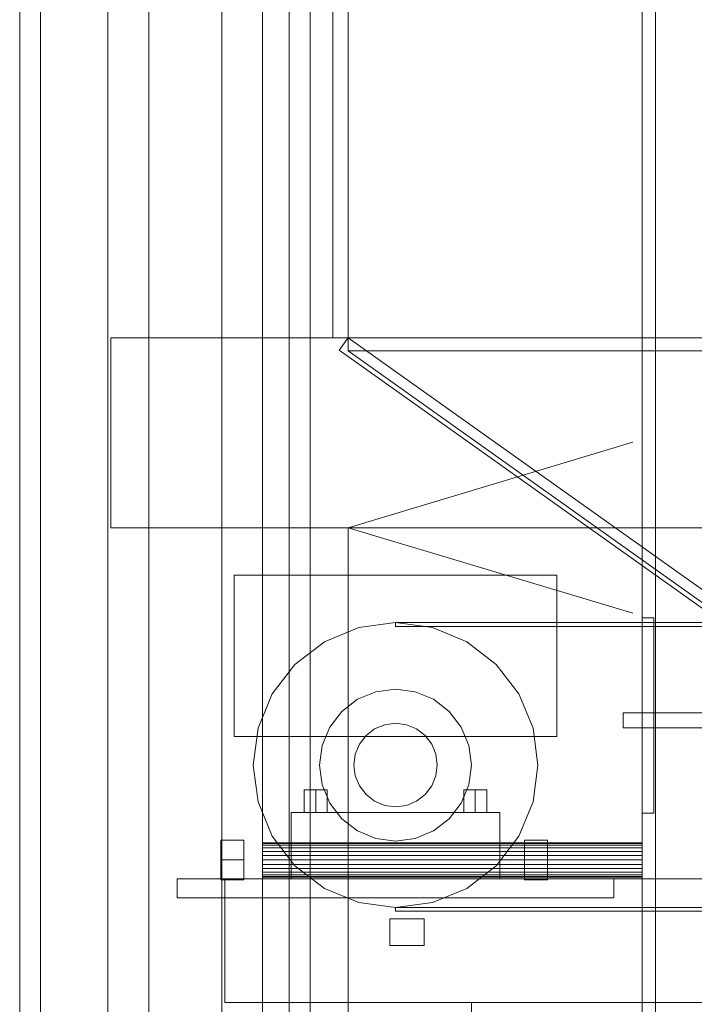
# Model space of a CAD drawing. Header units: millimetres. Extents: x -2233 to 61924, y -68080 to 6847.
# Tile 24 of 256: x -1898 to -1543, y -33951 to -33432. Entities that reach past the tile are written whole.
import ezdxf

# ---------------------------------------------------------------- set-up
doc = ezdxf.new("R2010")
doc.units = ezdxf.units.MM
for name, color, linetype, lineweight in [('COTAS_O', 1, 'Continuous', 0), ('frontal_C03', 7, 'Continuous', 0), ('frontal_dosificador', 7, 'Continuous', 0), ('frontal_tolva', 7, 'Continuous', 0)]:
    doc.layers.add(name, color=color, linetype=linetype, lineweight=lineweight)
doc.dimstyles.new('R19_100', dxfattribs={"dimtxt": 250, "dimasz": 150, "dimexe": 150, "dimexo": 80, "dimgap": 100, "dimtad": 1, "dimtih": 1, "dimtoh": 1, "dimdsep": 46, "dimcen": 0.09, "dimadec": 0, "dimazin": 0, "dimtfac": 1, "dimtdec": 4, "dimtofl": 0, "dimtmove": 0, "dimatfit": 3, "dimfxl": 1, "dimtolj": 1, "dimtzin": 0, "dimarcsym": 0})

# ---------------------------------------------------------------- blocks, each defined once
blk = doc.blocks.new('DIM_R27_51')
at = {"layer": 'COTAS_O'}
for p, q in [((-1725, -31700), (-1025, -31700)), ((-1025, -31700), (-1070, -31850)), ((-1025, -34400), (-1025, -31700)), ((-1025, -31700), (-980, -31850)), ((-1025, -34400), (-1070, -34250)), ((-1025, -34400), (-980, -34250)), ((-1725, -34400), (-1025, -34400))]:
    blk.add_line(p, q, dxfattribs=at)
blk.add_text('2700 O', height=250, rotation=90, dxfattribs=at).set_placement((-1125, -33050))
blk = doc.blocks.new('DIM_R27_52')
at = {"layer": 'COTAS_O'}
for p, q in [((-1725, -33700), (-1575, -33655)), ((1725, -33700), (1575, -33655)), ((-1725, -34400), (-1725, -33700)), ((-1725, -33700), (1725, -33700)), ((-1725, -33700), (-1575, -33745)), ((1725, -33700), (1575, -33745)), ((1725, -34400), (1725, -33700))]:
    blk.add_line(p, q, dxfattribs=at)
blk.add_text('3450 O', height=250, dxfattribs=at).set_placement((0, -33600))

msp = doc.modelspace()

# ---------------------------------------------------------------- linework, layer by layer
at = {"layer": 'frontal_C03'}
for p, q in [((-1570, -35975), (-1570, -32996.942)), ((-1563, -35975), (-1563, -32996.942)), ((-1570, -35975), (-1570, -33266.434)), ((-1563, -35975), (-1563, -33266.434)), ((-1570, -33850.417), (-1570, -33747.417)), ((-1570, -33747.417), (-1564, -33747.417)), ((-1564, -33850.417), (-1564, -33747.417)), ((-1580, -33797.417), (-1480, -33797.417)), ((-1580, -33805.417), (-1580, -33797.417)), ((-1580, -33805.417), (-1480, -33805.417)), ((-1570, -33805.417), (-1563, -33805.417)), ((-1570, -35975), (-1570, -33805.417)), ((-1563, -35975), (-1563, -33805.417)), ((-1563, -33805.417), (-1497, -33805.417)), ((-1564, -33850.417), (-1570, -33850.417))]:
    msp.add_line(p, q, dxfattribs=at)
at = {"layer": 'frontal_dosificador'}
for p, q in [((-1830, -34580), (-1830, -32040)), ((-1770, -34580), (-1770, -32040)), ((-150, -33600), (-1850, -33600)), ((-1850, -33700), (-1850, -33600)), ((-150, -33700), (-1850, -33700)), ((-1615, -33725), (-1785, -33725)), ((-1785, -33810), (-1785, -33725)), ((-1615, -33810), (-1615, -33725)), ((-1700, -33750), (-1719.411, -33752.556)), ((-1680.589, -33752.556), (-1700, -33750)), ((-300, -33750), (-1700, -33750)), ((-1700, -33752), (-1700, -33750)), ((-1719.411, -33752.556), (-1737.5, -33760.048)), ((-300, -33752), (-1700, -33752)), ((-1662.5, -33760.048), (-1680.589, -33752.556)), ((-1737.5, -33760.048), (-1753.033, -33771.967)), ((-1646.967, -33771.967), (-1662.5, -33760.048)), ((-1753.033, -33771.967), (-1764.952, -33787.5)), ((-1635.048, -33787.5), (-1646.967, -33771.967)), ((-1764.952, -33787.5), (-1772.444, -33805.589)), ((-1710.353, -33786.363), (-1720, -33790.359)), ((-1700, -33785), (-1710.353, -33786.363)), ((-1689.647, -33786.363), (-1700, -33785)), ((-1680, -33790.359), (-1689.647, -33786.363)), ((-1627.556, -33805.589), (-1635.048, -33787.5)), ((-1720, -33790.359), (-1728.284, -33796.716)), ((-1671.716, -33796.716), (-1680, -33790.359)), ((-1728.284, -33796.716), (-1734.641, -33805)), ((-1665.359, -33805), (-1671.716, -33796.716)), ((-1700, -33803), (-1705.694, -33803.75)), ((-1694.306, -33803.75), (-1700, -33803)), ((-1772.444, -33805.589), (-1775, -33825)), ((-1734.641, -33805), (-1738.637, -33814.647)), ((-1711, -33805.947), (-1715.556, -33809.444)), ((-1705.694, -33803.75), (-1711, -33805.947)), ((-1689, -33805.947), (-1694.306, -33803.75)), ((-1684.444, -33809.444), (-1689, -33805.947)), ((-1661.363, -33814.647), (-1665.359, -33805)), ((-1625, -33825), (-1627.556, -33805.589)), ((-1615, -33810), (-1785, -33810)), ((-1715.556, -33809.444), (-1719.053, -33814)), ((-1680.947, -33814), (-1684.444, -33809.444)), ((-1738.637, -33814.647), (-1740, -33825)), ((-1719.053, -33814), (-1721.25, -33819.306)), ((-1678.75, -33819.306), (-1680.947, -33814)), ((-1660, -33825), (-1661.363, -33814.647)), ((-1721.25, -33819.306), (-1722, -33825)), ((-1678, -33825), (-1678.75, -33819.306)), ((-1775, -33825), (-1772.444, -33844.411)), ((-1740, -33825), (-1738.637, -33835.353)), ((-1722, -33825), (-1721.25, -33830.694)), ((-1678.75, -33830.694), (-1678, -33825)), ((-1661.363, -33835.353), (-1660, -33825)), ((-1627.556, -33844.411), (-1625, -33825)), ((-1721.25, -33830.694), (-1719.053, -33836)), ((-1680.947, -33836), (-1678.75, -33830.694)), ((-1742, -33838), (-1748.062, -33838)), ((-1748.062, -33850), (-1748.062, -33838)), ((-1742, -33838), (-1735.938, -33838)), ((-1742, -33838), (-1742, -33850)), ((-1738.637, -33835.353), (-1734.641, -33845)), ((-1735.938, -33850), (-1735.938, -33838)), ((-1719.053, -33836), (-1715.556, -33840.556)), ((-1684.444, -33840.556), (-1680.947, -33836)), ((-1665.359, -33845), (-1661.363, -33835.353)), ((-1658, -33838), (-1664.062, -33838)), ((-1664.062, -33850), (-1664.062, -33838)), ((-1658, -33838), (-1651.938, -33838)), ((-1658, -33838), (-1658, -33850)), ((-1651.938, -33850), (-1651.938, -33838)), ((-1772.444, -33844.411), (-1764.952, -33862.5)), ((-1715.556, -33840.556), (-1711, -33844.053)), ((-1711, -33844.053), (-1705.694, -33846.25)), ((-1694.306, -33846.25), (-1689, -33844.053)), ((-1689, -33844.053), (-1684.444, -33840.556)), ((-1635.048, -33862.5), (-1627.556, -33844.411)), ((-1645, -33850), (-1755, -33850)), ((-1755, -33885), (-1755, -33850)), ((-1742, -33850), (-1748.062, -33850)), ((-1735.938, -33850), (-1742, -33850)), ((-1734.641, -33845), (-1728.284, -33853.284)), ((-1705.694, -33846.25), (-1700, -33847)), ((-1700, -33847), (-1694.306, -33846.25)), ((-1671.716, -33853.284), (-1665.359, -33845)), ((-1658, -33850), (-1664.062, -33850)), ((-1651.938, -33850), (-1658, -33850)), ((-1645, -33885), (-1645, -33850)), ((-1728.284, -33853.284), (-1720, -33859.641)), ((-1680, -33859.641), (-1671.716, -33853.284)), ((-1720, -33859.641), (-1710.353, -33863.637)), ((-1689.647, -33863.637), (-1680, -33859.641)), ((-1792, -33875), (-1792, -33864.608)), ((-1780, -33864.608), (-1792, -33864.608)), ((-1780, -33875), (-1780, -33864.608)), ((-1764.952, -33862.5), (-1753.033, -33878.033)), ((-1710.353, -33863.637), (-1700, -33865)), ((-1700, -33865), (-1689.647, -33863.637)), ((-1646.967, -33878.033), (-1635.048, -33862.5)), ((-1632, -33875), (-1632, -33864.608)), ((-1620, -33864.608), (-1632, -33864.608)), ((-1620, -33875), (-1620, -33864.608)), ((-1770, -33866.307), (-1770, -33866)), ((-1570, -33866), (-1770, -33866)), ((-1770, -33867.206), (-1770, -33866.307)), ((-1570, -33866.307), (-1770, -33866.307)), ((-1770, -33868.636), (-1770, -33867.206)), ((-1570, -33867.206), (-1770, -33867.206)), ((-1770, -33870.5), (-1770, -33868.636)), ((-1570, -33868.636), (-1770, -33868.636)), ((-1770, -33872.671), (-1770, -33870.5)), ((-1570, -33870.5), (-1770, -33870.5)), ((-1570, -33866.307), (-1570, -33866)), ((-1570, -33867.206), (-1570, -33866.307)), ((-1570, -33868.636), (-1570, -33867.206)), ((-1570, -33870.5), (-1570, -33868.636)), ((-1570, -33872.671), (-1570, -33870.5)), ((-1792, -33875), (-1792, -33885.392)), ((-1792, -33875), (-1780, -33875)), ((-1780, -33885.392), (-1780, -33875)), ((-1770, -33875), (-1770, -33872.671)), ((-1570, -33872.671), (-1770, -33872.671)), ((-1770, -33875), (-1770, -33877.329)), ((-1770, -33875), (-1570, -33875)), ((-1632, -33875), (-1632, -33885.392)), ((-1632, -33875), (-1620, -33875)), ((-1620, -33885.392), (-1620, -33875)), ((-1570, -33875), (-1570, -33872.671)), ((-1570, -33877.329), (-1570, -33875)), ((-1770, -33877.329), (-1770, -33879.5)), ((-1570, -33877.329), (-1770, -33877.329)), ((-1770, -33879.5), (-1770, -33881.364)), ((-1570, -33879.5), (-1770, -33879.5)), ((-1753.033, -33878.033), (-1737.5, -33889.952)), ((-1662.5, -33889.952), (-1646.967, -33878.033)), ((-1570, -33877.329), (-1570, -33879.5)), ((-1570, -33879.5), (-1570, -33881.364)), ((-1585, -33885), (-1815, -33885)), ((-1815, -33895), (-1815, -33885)), ((-1780, -33885.392), (-1792, -33885.392)), ((-210, -33885), (-1790, -33885)), ((-1790, -33950), (-1790, -33885)), ((-1770, -33881.364), (-1770, -33882.794)), ((-1570, -33881.364), (-1770, -33881.364)), ((-1770, -33882.794), (-1770, -33883.693)), ((-1570, -33882.794), (-1770, -33882.794)), ((-1770, -33883.693), (-1770, -33884)), ((-1570, -33883.693), (-1770, -33883.693)), ((-1570, -33884), (-1770, -33884)), ((-1645, -33885), (-1755, -33885)), ((-1620, -33885.392), (-1632, -33885.392)), ((-1585, -33895), (-1585, -33885)), ((-1570, -33881.364), (-1570, -33882.794)), ((-1570, -33882.794), (-1570, -33883.693)), ((-1570, -33883.693), (-1570, -33884)), ((-1737.5, -33889.952), (-1719.411, -33897.444)), ((-1680.589, -33897.444), (-1662.5, -33889.952)), ((-1585, -33895), (-1815, -33895)), ((-1719.411, -33897.444), (-1700, -33900)), ((-1700, -33900), (-1680.589, -33897.444)), ((-300, -33900), (-1700, -33900)), ((-1700, -33902), (-1700, -33900)), ((-1685, -33906), (-1703, -33906)), ((-1703, -33920), (-1703, -33906)), ((-300, -33902), (-1700, -33902)), ((-1685, -33920), (-1685, -33906)), ((-1685, -33920), (-1703, -33920)), ((-210, -33950), (-1790, -33950)), ((-1490, -33950), (-1660, -33950)), ((-1660, -33965), (-1660, -33950))]:
    msp.add_line(p, q, dxfattribs=at)
at = {"layer": 'frontal_tolva'}
for p, q in [((-1898, -35980), (-1898, -32700)), ((-1887, -35980), (-1887, -32700)), ((-1756, -35980), (-1756, -32700)), ((-1745, -35980), (-1745, -32700)), ((-1733, -33600), (-1733, -32700)), ((-1725, -33600), (-1725, -32700)), ((-1851.5, -34332.806), (-1851.5, -32835.806)), ((-1791.5, -32835.806), (-1791.5, -34332.806)), ((-1851.5, -32870.194), (-1851.5, -34367.194)), ((-1791.5, -34367.194), (-1791.5, -32870.194)), ((-1725, -33600), (-1733, -33600)), ((-1725, -33600), (-1729.636, -33606.52)), ((1725, -33600), (-1725, -33600)), ((-600, -34400), (-1725, -33600)), ((-1725, -33600), (-1725, -33606.849)), ((-604.636, -34406.52), (-1729.636, -33606.52)), ((1725, -33606.849), (-1725, -33606.849)), ((-1725, -33606.849), (-600, -34406.849))]:
    msp.add_line(p, q, dxfattribs=at)

# ---------------------------------------------------------------- dimensions: what is measured, and where the dimension line sits
at = {"layer": 'COTAS_O'}
for p2, distance, picture, middle in [((-1725, -31700), -700, 'DIM_R27_51', (-1025, -33050)), ((1725, -34400), 700, 'DIM_R27_52', (0, -33700))]:
    dim = msp.add_aligned_dim(p1=(-1725, -34400), p2=p2, distance=distance, text='<> O', dimstyle='R19_100', dxfattribs=at)
    dim.commit()
    dim.dimension.update_dxf_attribs({"geometry": picture, "text_midpoint": middle})

doc.saveas('drawing.dxf')
